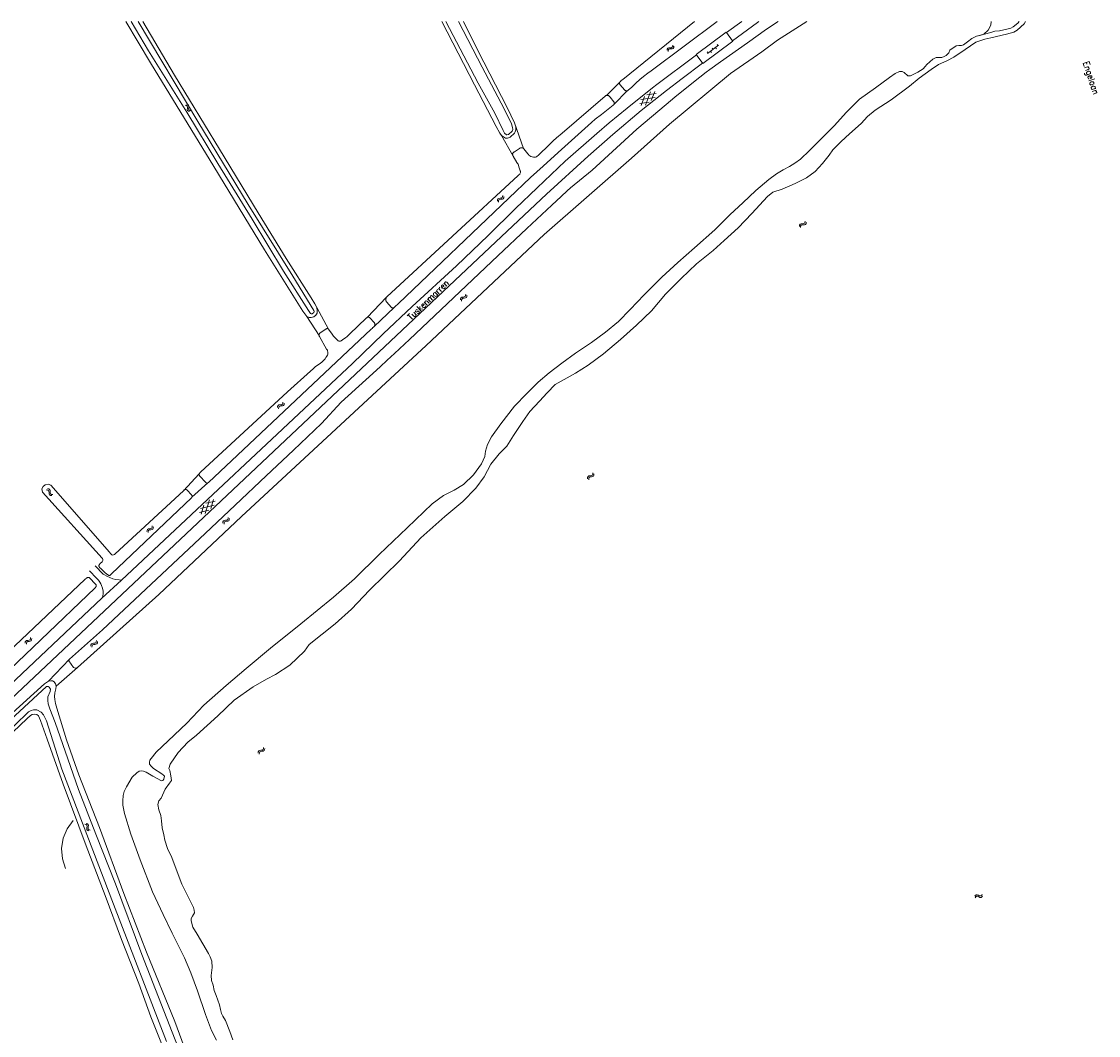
# Model space of a CAD drawing. Header units: metres. Extents: x 189705 to 199106, y 581686 to 588448.
# Tile 108 of 256: x 191045 to 191390, y 588123 to 588448. Entities that reach past the tile are written whole.
import ezdxf

# ---------------------------------------------------------------- set-up
doc = ezdxf.new("R2010")
doc.units = ezdxf.units.M
doc.layers.add('B-WA-OG-GBKN-G', color=7, linetype='Continuous', lineweight=18)
doc.styles.add('Style-STANDARD', font='STANDARD.shx')

msp = doc.modelspace()

# ---------------------------------------------------------------- linework, layer by layer
at = {"layer": 'B-WA-OG-GBKN-G'}
for p, q in [((191251.539, 588439.359), (191251.699, 588439.645)), ((191251.699, 588439.645), (191252.013, 588439.773)), ((191252.013, 588439.773), (191252.419, 588439.78)), ((191252.419, 588439.78), (191252.828, 588439.787)), ((191252.828, 588439.787), (191253.133, 588439.91)), ((191253.133, 588439.91), (191253.301, 588440.201)), ((191253.155, 588439.411), (191253.461, 588439.534)), ((191253.301, 588440.201), (191253.36, 588440.606)), ((191253.461, 588439.534), (191253.627, 588439.827)), ((191253.627, 588439.827), (191253.686, 588440.232)), ((191264.467, 588437.948), (191267.993, 588440.58)), ((191265.931, 588439.664), (191266.23, 588439.264)), ((191267.031, 588439.862), (191267.33, 588439.461)), ((191267.533, 588440.861), (191267.832, 588440.46)), ((191251.482, 588438.956), (191251.539, 588439.359)), ((191251.808, 588438.582), (191251.869, 588438.985)), ((191251.869, 588438.985), (191252.031, 588439.27)), ((191252.031, 588439.27), (191252.333, 588439.394)), ((191252.333, 588439.394), (191252.747, 588439.407)), ((191252.747, 588439.407), (191253.155, 588439.411)), ((191264.328, 588438.468), (191264.627, 588438.067)), ((191265.428, 588438.665), (191265.727, 588438.265)), ((191246.419, 588422.881), (191247.508, 588425.73)), ((191245.747, 588422.335), (191242.735, 588421.853)), ((191247.63, 588423.865), (191243.091, 588423.138)), ((191243.21, 588421.269), (191244.298, 588424.119)), ((191244.54, 588421.353), (191246.179, 588425.648)), ((191247.983, 588425.147), (191244.968, 588424.664)), ((191097.485, 588421.272), (191097.091, 588421.379)), ((191097.755, 588421.071), (191097.485, 588421.272)), ((191097.896, 588421.551), (191097.501, 588421.658)), ((191097.84, 588420.753), (191097.755, 588421.071)), ((191097.757, 588419.942), (191097.799, 588420.346)), ((191097.848, 588419.615), (191097.757, 588419.942)), ((191097.799, 588420.346), (191097.84, 588420.753)), ((191098.112, 588419.423), (191097.848, 588419.615)), ((191098.167, 588421.351), (191097.896, 588421.551)), ((191098.506, 588419.318), (191098.112, 588419.423)), ((191098.253, 588421.033), (191098.167, 588421.351)), ((191098.172, 588420.214), (191098.209, 588420.628)), ((191098.26, 588419.9), (191098.172, 588420.214)), ((191098.209, 588420.628), (191098.253, 588421.033)), ((191098.523, 588419.705), (191098.26, 588419.9)), ((191098.916, 588419.597), (191098.523, 588419.705)), ((191197.118, 588391.055), (191197.251, 588391.354)), ((191197.251, 588391.354), (191197.551, 588391.511)), ((191197.551, 588391.511), (191197.956, 588391.555)), ((191197.616, 588391.011), (191197.905, 588391.163)), ((191197.905, 588391.163), (191198.317, 588391.213)), ((191197.956, 588391.555), (191198.362, 588391.599)), ((191198.317, 588391.213), (191198.723, 588391.255)), ((191198.362, 588391.599), (191198.655, 588391.749)), ((191198.655, 588391.749), (191198.795, 588392.055)), ((191198.723, 588391.255), (191199.016, 588391.405)), ((191198.795, 588392.055), (191198.817, 588392.463)), ((191199.016, 588391.405), (191199.155, 588391.712)), ((191199.155, 588391.712), (191199.176, 588392.12)), ((191197.098, 588390.648), (191197.118, 588391.055)), ((191197.457, 588390.306), (191197.48, 588390.712)), ((191197.48, 588390.712), (191197.616, 588391.011)), ((191293.93, 588382.93), (191293.881, 588382.524)), ((191294.089, 588383.228), (191293.93, 588382.93)), ((191294.391, 588383.358), (191294.089, 588383.228)), ((191294.265, 588382.564), (191294.217, 588382.158)), ((191294.426, 588382.86), (191294.265, 588382.564)), ((191294.799, 588383.373), (191294.391, 588383.358)), ((191294.728, 588382.99), (191294.426, 588382.86)), ((191295.136, 588383.008), (191294.728, 588382.99)), ((191295.213, 588383.396), (191294.799, 588383.373)), ((191295.543, 588383.025), (191295.136, 588383.008)), ((191295.511, 588383.528), (191295.213, 588383.396)), ((191295.667, 588383.817), (191295.511, 588383.528)), ((191295.852, 588383.161), (191295.543, 588383.025)), ((191295.717, 588384.221), (191295.667, 588383.817)), ((191296.005, 588383.451), (191295.852, 588383.161)), ((191296.052, 588383.855), (191296.005, 588383.451)), ((191186.81, 588360.073), (191186.945, 588360.381)), ((191186.945, 588360.381), (191186.96, 588360.79)), ((191187.311, 588360.045), (191187.325, 588360.453)), ((191185.273, 588358.945), (191185.286, 588359.352)), ((191185.286, 588359.352), (191185.414, 588359.653)), ((191185.414, 588359.653), (191185.711, 588359.815)), ((191185.638, 588358.608), (191185.654, 588359.015)), ((191185.654, 588359.015), (191185.785, 588359.317)), ((191185.711, 588359.815), (191186.115, 588359.866)), ((191185.785, 588359.317), (191186.071, 588359.473)), ((191186.071, 588359.473), (191186.482, 588359.531)), ((191186.115, 588359.866), (191186.52, 588359.918)), ((191186.482, 588359.531), (191186.887, 588359.58)), ((191186.52, 588359.918), (191186.81, 588360.073)), ((191186.887, 588359.58), (191187.177, 588359.735)), ((191187.177, 588359.735), (191187.311, 588360.045)), ((191128.247, 588325.509), (191128.392, 588325.813)), ((191128.392, 588325.813), (191128.419, 588326.221)), ((191128.747, 588325.466), (191128.774, 588325.874)), ((191126.676, 588324.428), (191126.702, 588324.835)), ((191126.702, 588324.835), (191126.839, 588325.132)), ((191126.839, 588325.132), (191127.141, 588325.285)), ((191127.031, 588324.081), (191127.06, 588324.487)), ((191127.06, 588324.487), (191127.199, 588324.784)), ((191127.141, 588325.285), (191127.546, 588325.323)), ((191127.199, 588324.784), (191127.49, 588324.932)), ((191127.49, 588324.932), (191127.902, 588324.977)), ((191127.546, 588325.323), (191127.952, 588325.363)), ((191127.902, 588324.977), (191128.309, 588325.014)), ((191127.952, 588325.363), (191128.247, 588325.509)), ((191128.309, 588325.014), (191128.604, 588325.16)), ((191128.604, 588325.16), (191128.747, 588325.466)), ((191226.036, 588302.075), (191226.026, 588301.666)), ((191226.166, 588302.386), (191226.036, 588302.075)), ((191226.454, 588302.544), (191226.166, 588302.386)), ((191226.405, 588301.742), (191226.395, 588301.334)), ((191226.536, 588302.052), (191226.405, 588301.742)), ((191226.859, 588302.598), (191226.454, 588302.544)), ((191226.825, 588302.21), (191226.536, 588302.052)), ((191227.229, 588302.267), (191226.825, 588302.21)), ((191227.269, 588302.66), (191226.859, 588302.598)), ((191227.632, 588302.322), (191227.229, 588302.267)), ((191227.553, 588302.819), (191227.269, 588302.66)), ((191227.681, 588303.122), (191227.553, 588302.819)), ((191227.928, 588302.487), (191227.632, 588302.322)), ((191227.692, 588303.529), (191227.681, 588303.122)), ((191228.053, 588302.79), (191227.928, 588302.487)), ((191228.061, 588303.197), (191228.053, 588302.79)), ((191052.997, 588298.019), (191052.59, 588298.059)), ((191053.355, 588298.363), (191052.948, 588298.403)), ((191053.296, 588297.865), (191052.997, 588298.019)), ((191053.656, 588298.21), (191053.355, 588298.363)), ((191053.793, 588297.911), (191053.656, 588298.21)), ((191053.433, 588297.566), (191053.296, 588297.865)), ((191053.459, 588297.158), (191053.433, 588297.566)), ((191053.485, 588296.752), (191053.459, 588297.158)), ((191053.628, 588296.445), (191053.485, 588296.752)), ((191053.921, 588296.299), (191053.628, 588296.445)), ((191053.817, 588297.503), (191053.793, 588297.911)), ((191053.848, 588297.09), (191053.817, 588297.503)), ((191053.987, 588296.794), (191053.848, 588297.09)), ((191054.326, 588296.26), (191053.921, 588296.299)), ((191054.279, 588296.645), (191053.987, 588296.794)), ((191054.685, 588296.604), (191054.279, 588296.645)), ((191103.507, 588290.477), (191104.857, 588294.871)), ((191105.281, 588292.126), (191106.178, 588295.042)), ((191104.646, 588291.536), (191101.673, 588290.855)), ((191106.423, 588293.188), (191101.943, 588292.16)), ((191102.186, 588290.303), (191103.081, 588293.22)), ((191106.69, 588294.491), (191103.714, 588293.808)), ((191109.179, 588287.441), (191109.197, 588287.848)), ((191109.197, 588287.848), (191109.329, 588288.147)), ((191109.329, 588288.147), (191109.629, 588288.305)), ((191109.561, 588287.506), (191109.695, 588287.806)), ((191109.629, 588288.305), (191110.033, 588288.351)), ((191109.695, 588287.806), (191109.984, 588287.958)), ((191109.984, 588287.958), (191110.395, 588288.011)), ((191110.033, 588288.351), (191110.439, 588288.397)), ((191110.395, 588288.011), (191110.801, 588288.054)), ((191110.439, 588288.397), (191110.731, 588288.548)), ((191110.731, 588288.548), (191110.87, 588288.855)), ((191110.801, 588288.054), (191111.093, 588288.205)), ((191110.87, 588288.855), (191110.89, 588289.263)), ((191111.093, 588288.205), (191111.231, 588288.513)), ((191111.231, 588288.513), (191111.251, 588288.922)), ((191084.84, 588284.706), (191084.854, 588285.113)), ((191084.854, 588285.113), (191084.983, 588285.414)), ((191084.983, 588285.414), (191085.28, 588285.575)), ((191085.204, 588284.369), (191085.221, 588284.776)), ((191085.221, 588284.776), (191085.353, 588285.077)), ((191085.28, 588285.575), (191085.684, 588285.625)), ((191085.353, 588285.077), (191085.639, 588285.232)), ((191085.639, 588285.232), (191086.05, 588285.289)), ((191085.684, 588285.625), (191086.089, 588285.676)), ((191086.05, 588285.289), (191086.455, 588285.337)), ((191086.089, 588285.676), (191086.38, 588285.83)), ((191086.38, 588285.83), (191086.516, 588286.138)), ((191086.455, 588285.337), (191086.746, 588285.491)), ((191086.516, 588286.138), (191086.532, 588286.546)), ((191086.746, 588285.491), (191086.88, 588285.8)), ((191086.88, 588285.8), (191086.896, 588286.209)), ((191109.539, 588287.099), (191109.561, 588287.506)), ((191045.991, 588249.639), (191046.291, 588249.797)), ((191046.291, 588249.797), (191046.695, 588249.843)), ((191046.695, 588249.843), (191047.101, 588249.889)), ((191047.101, 588249.889), (191047.393, 588250.04)), ((191047.393, 588250.04), (191047.532, 588250.347)), ((191047.463, 588249.546), (191047.755, 588249.697)), ((191047.532, 588250.347), (191047.552, 588250.755)), ((191047.755, 588249.697), (191047.893, 588250.005)), ((191047.893, 588250.005), (191047.913, 588250.414)), ((191068.596, 588249.383), (191068.629, 588249.791)), ((191045.841, 588248.933), (191045.859, 588249.34)), ((191045.859, 588249.34), (191045.991, 588249.639)), ((191046.201, 588248.591), (191046.223, 588248.998)), ((191046.223, 588248.998), (191046.357, 588249.298)), ((191046.357, 588249.298), (191046.646, 588249.45)), ((191046.646, 588249.45), (191047.057, 588249.503)), ((191047.057, 588249.503), (191047.463, 588249.546)), ((191066.858, 588248.027), (191066.89, 588248.433)), ((191066.89, 588248.433), (191067.032, 588248.728)), ((191067.032, 588248.728), (191067.336, 588248.876)), ((191067.207, 588247.673), (191067.242, 588248.079)), ((191067.242, 588248.079), (191067.387, 588248.374)), ((191067.336, 588248.876), (191067.742, 588248.907)), ((191067.387, 588248.374), (191067.68, 588248.517)), ((191067.68, 588248.517), (191068.093, 588248.556)), ((191067.742, 588248.907), (191068.149, 588248.94)), ((191068.093, 588248.556), (191068.5, 588248.586)), ((191068.149, 588248.94), (191068.446, 588249.082)), ((191068.446, 588249.082), (191068.596, 588249.383)), ((191068.5, 588248.586), (191068.797, 588248.727)), ((191068.797, 588248.727), (191068.945, 588249.03)), ((191068.945, 588249.03), (191068.978, 588249.438)), ((191122.201, 588215.555), (191122.178, 588215.149)), ((191122.56, 588215.213), (191122.54, 588214.806)), ((191120.504, 588214.149), (191120.482, 588213.74)), ((191120.643, 588214.456), (191120.504, 588214.149)), ((191120.936, 588214.606), (191120.643, 588214.456)), ((191120.863, 588213.806), (191120.841, 588213.397)), ((191121.003, 588214.111), (191120.863, 588213.806)), ((191121.341, 588214.648), (191120.936, 588214.606)), ((191121.296, 588214.261), (191121.003, 588214.111)), ((191121.702, 588214.306), (191121.296, 588214.261)), ((191121.753, 588214.698), (191121.341, 588214.648)), ((191122.107, 588214.35), (191121.702, 588214.306)), ((191122.042, 588214.85), (191121.753, 588214.698)), ((191122.178, 588215.149), (191122.042, 588214.85)), ((191122.407, 588214.507), (191122.107, 588214.35)), ((191122.54, 588214.806), (191122.407, 588214.507)), ((191065.783, 588191.053), (191065.397, 588191.188)), ((191066.039, 588190.834), (191065.783, 588191.053)), ((191065.353, 588190.804), (191064.967, 588190.939)), ((191065.607, 588190.583), (191065.353, 588190.804)), ((191065.528, 588189.457), (191065.599, 588189.858)), ((191065.594, 588189.125), (191065.528, 588189.457)), ((191065.844, 588188.914), (191065.594, 588189.125)), ((191065.599, 588189.858), (191065.669, 588190.26)), ((191065.669, 588190.26), (191065.607, 588190.583)), ((191066.229, 588188.781), (191065.844, 588188.914)), ((191065.961, 588189.699), (191066.028, 588190.109)), ((191066.026, 588189.38), (191065.961, 588189.699)), ((191066.275, 588189.166), (191066.026, 588189.38)), ((191066.028, 588190.109), (191066.101, 588190.51)), ((191066.101, 588190.51), (191066.039, 588190.834)), ((191066.659, 588189.03), (191066.275, 588189.166)), ((191350.04, 588167.83), (191350.271, 588168.165)), ((191350.165, 588167.349), (191350.399, 588167.683)), ((191350.271, 588168.165), (191350.542, 588168.349)), ((191350.399, 588167.683), (191350.672, 588167.865)), ((191350.542, 588168.349), (191350.88, 588168.324)), ((191350.672, 588167.865), (191350.997, 588167.842)), ((191350.88, 588168.324), (191351.247, 588168.148)), ((191350.997, 588167.842), (191351.374, 588167.668)), ((191351.247, 588168.148), (191351.615, 588167.973)), ((191351.374, 588167.668), (191351.741, 588167.49)), ((191351.615, 588167.973), (191351.943, 588167.946)), ((191351.741, 588167.49), (191352.069, 588167.463)), ((191351.943, 588167.946), (191352.224, 588168.132)), ((191352.069, 588167.463), (191352.349, 588167.651)), ((191352.224, 588168.132), (191352.457, 588168.468)), ((191352.349, 588167.651), (191352.582, 588167.987))]:
    msp.add_line(p, q, dxfattribs=at)
at = {"layer": 'B-WA-OG-GBKN-G', "flags": 128}
for points in [[(191062.592, 588241.148), (191088.639, 588264.528), (191115.131, 588289.596), (191174.273, 588344.312), (191212.092, 588379.9), (191240.062, 588404.411), (191252.246, 588415.233), (191271.774, 588431.536), (191281.818, 588438.422), (191286.855, 588442.216), (191296.222, 588448.172)], [(191078.062, 588448.172), (191085.993, 588434.938), (191106.318, 588401.765), (191122.527, 588374.989), (191134.736, 588355.301), (191136.083, 588353.635)], [(191081.974, 588448.172), (191101.175, 588416.165), (191117.294, 588389.567), (191131.574, 588366.576), (191138.314, 588355.587), (191138.424, 588355.194), (191138.336, 588354.926), (191137.732, 588354.45), (191137.456, 588354.459), (191137.218, 588354.649), (191136.599, 588355.565), (191128.622, 588368.121), (191118.584, 588384.799), (191107.596, 588402.693), (191097.63, 588419.102), (191085.382, 588438.764), (191079.794, 588448.172)], [(191139.236, 588356.533), (191138.64, 588357.747), (191137.461, 588359.675), (191129.491, 588372.223), (191120.509, 588386.902), (191108.055, 588407.276), (191093.68, 588431.024), (191083.538, 588448.172)], [(191179.328, 588448.172), (191189.761, 588427.929), (191196.698, 588414.48), (191197.94, 588412.387), (191198.484, 588411.668)], [(191184.607, 588448.172), (191192.187, 588433.505), (191199.335, 588420.163), (191201.666, 588415.35), (191201.996, 588414.26), (191202.022, 588413.619), (191201.912, 588413.213), (191201.805, 588413.018), (191200.659, 588411.973), (191200.177, 588411.812), (191200.023, 588411.822), (191199.436, 588412.419), (191198.955, 588413.199), (191196.336, 588418.782), (191190.995, 588428.4), (191180.604, 588448.172)], [(191202.601, 588415.714), (191200.23, 588420.609), (191190.923, 588438.7), (191186.231, 588448.172)], [(191207.48, 588323.181), (191210.651, 588326.54), (191213.033, 588329.129), (191215.587, 588331.828), (191218.54, 588333.42), (191222.121, 588335.439), (191226.196, 588338.069), (191231.074, 588341.639), (191236.509, 588346.287), (191241.735, 588350.862), (191246.446, 588355.488), (191250.94, 588360.828), (191255.97, 588365.779), (191260.896, 588370.481), (191266.265, 588374.801), (191269.746, 588378.006), (191274.272, 588382.013), (191278.659, 588386.68), (191283.607, 588392.071), (191285.393, 588393.464), (191288.319, 588394.431), (191292.525, 588396.275), (191296.203, 588398.072), (191298.913, 588400.107), (191301.307, 588402.635), (191303.407, 588405.324), (191304.569, 588407.048), (191307.245, 588409.747), (191309.933, 588412.138), (191313.619, 588415.445), (191315.68, 588417.766), (191318.157, 588419.802), (191323.241, 588423.09), (191329.154, 588427.465), (191332.247, 588430.063), (191336.114, 588432.792), (191338.429, 588434.449), (191341.147, 588435.627), (191343.349, 588436.798), (191346.991, 588439.178), (191350.412, 588441.583), (191353.263, 588442.505), (191355.168, 588442.916), (191360.266, 588444.087), (191362.551, 588444.766), (191363.683, 588445.376), (191365.898, 588447.402), (191366.341, 588448.172)], [(191236.322, 588428.751), (191236.392, 588428.851), (191236.519, 588429.002), (191236.774, 588429.23), (191237.259, 588429.634), (191260.321, 588448.172)], [(191267.551, 588448.172), (191246.419, 588432.413), (191245.272, 588431.605), (191243.92, 588430.544), (191242.798, 588429.61), (191241.497, 588428.447), (191240.17, 588427.183), (191239.022, 588426.146), (191238.793, 588425.995), (191238.664, 588425.955)], [(191270.54, 588444.615), (191275.468, 588448.172)], [(191280.459, 588447.909), (191272.469, 588442)], [(191280.459, 588447.909), (191280.832, 588448.172)], [(191287.077, 588448.172), (191283.321, 588445.763)], [(191355.284, 588448.172), (191355.196, 588447.025), (191354.346, 588445.37), (191352.921, 588444.172), (191351.144, 588443.62)], [(191361.602, 588446.077), (191362.322, 588446.451), (191363.896, 588447.672), (191364.293, 588448.172)], [(191260.3, 588375.626), (191266.745, 588381.456), (191271.664, 588386.374), (191275.755, 588390.112), (191279.895, 588394.023), (191284.132, 588397.585), (191286.56, 588399.413), (191288.7, 588400.685), (191290.754, 588401.671), (191292.426, 588402.731), (191294.28, 588404.074), (191297.153, 588406.806), (191301.439, 588411.138), (191304.985, 588414.745), (191309.01, 588419.159), (191313.144, 588423.245), (191318.232, 588426.977), (191322.795, 588430.237), (191324.602, 588431.471), (191325.901, 588432.114), (191326.842, 588432.208), (191327.427, 588431.885), (191328.623, 588430.8), (191329.522, 588430.754), (191331.772, 588431.925), (191333.557, 588433.063), (191334.125, 588433.758), (191334.706, 588434.418), (191336.679, 588436.12), (191337.65, 588436.632), (191338.487, 588436.664), (191339.495, 588436.646), (191340.263, 588436.943), (191340.927, 588437.317), (191341.735, 588438.164), (191342.115, 588438.943), (191344.059, 588440.339), (191344.96, 588440.517), (191345.848, 588440.535), (191346.427, 588440.714), (191347.721, 588441.63), (191349.092, 588442.755), (191350.615, 588443.474), (191352.06, 588443.832), (191353.575, 588444.245), (191355.495, 588444.795), (191356.5, 588445.057), (191357.979, 588445.205), (191360.387, 588445.705), (191361.602, 588446.077)], [(191262.929, 588434.719), (191260.763, 588437.657), (191270.422, 588444.777)], [(191264.05, 588431.928), (191265.198, 588432.787), (191268.562, 588435.236), (191277.203, 588441.37), (191283.321, 588445.763)], [(191270.544, 588444.612), (191270.422, 588444.777)], [(191270.54, 588444.615), (191272.469, 588442)], [(191262.929, 588434.719), (191272.588, 588441.839)], [(191272.588, 588441.839), (191272.471, 588441.998)], [(191247.746, 588427.653), (191260.881, 588437.496)], [(191256.292, 588429.905), (191262.81, 588434.88)], [(191000, 588192.191), (191198.414, 588379.256), (191212.856, 588392.833), (191226.249, 588405.017), (191234.081, 588411.968), (191243.135, 588419.625), (191251.244, 588426.117), (191256.292, 588429.905)], [(191264.05, 588431.928), (191259.971, 588428.771), (191253.978, 588423.946), (191251.173, 588421.596), (191241.787, 588413.687)], [(191247.288, 588427.297), (191244.659, 588425.181), (191238.717, 588420.381), (191232.979, 588415.707), (191228.924, 588412.296), (191218.848, 588403.374), (191209.816, 588394.904), (191202.951, 588388.203), (191194.121, 588379.605), (191183.991, 588369.921), (191169.805, 588356.851), (191160.518, 588348.078), (191150.668, 588338.621), (191076.674, 588269.195)], [(191236.322, 588428.751), (191232.027, 588424.501)], [(191238.664, 588425.955), (191234.55, 588421.718)], [(191238.664, 588425.955), (191238.54, 588425.937), (191238.434, 588425.951), (191238.31, 588425.972), (191238.183, 588426.023), (191238.071, 588426.093), (191237.93, 588426.227), (191236.388, 588427.987), (191236.329, 588428.073), (191236.287, 588428.165), (191236.263, 588428.245), (191236.241, 588428.348), (191236.234, 588428.469), (191236.248, 588428.568), (191236.274, 588428.659), (191236.322, 588428.751)], [(191247.288, 588427.297), (191247.746, 588427.653)], [(191209.097, 588404.662), (191209.325, 588404.712), (191209.624, 588404.837), (191209.86, 588404.989), (191210.141, 588405.216), (191213.79, 588408.807), (191214.99, 588409.97), (191216.086, 588410.88), (191217.821, 588412.396), (191231.645, 588424.299), (191231.754, 588424.383), (191231.875, 588424.451), (191232.027, 588424.501)], [(191232.027, 588424.501), (191232.138, 588424.519), (191232.279, 588424.519), (191232.421, 588424.504), (191232.532, 588424.474), (191232.688, 588424.422), (191232.789, 588424.37), (191232.931, 588424.287), (191233.037, 588424.191), (191233.103, 588424.13), (191233.169, 588424.064), (191233.27, 588423.936), (191234.457, 588422.432), (191234.508, 588422.356), (191234.55, 588422.247), (191234.574, 588422.123), (191234.583, 588422), (191234.582, 588421.848), (191234.55, 588421.718)], [(191234.55, 588421.718), (191234.454, 588421.569), (191234.377, 588421.493), (191234.25, 588421.392), (191230.425, 588418.386), (191228.487, 588416.87), (191227.263, 588415.86), (191216.548, 588406.153), (191211.752, 588401.805), (191207.721, 588398.165), (191200.831, 588391.54)], [(191198.484, 588411.668), (191199.684, 588410.841), (191200.309, 588410.802), (191201.176, 588411.092), (191202.603, 588412.392), (191202.846, 588412.837), (191203.028, 588413.505), (191202.99, 588414.428), (191202.601, 588415.714)], [(191202.601, 588415.714), (191205.476, 588407.523)], [(191227.5, 588400.592), (191241.787, 588413.687)], [(191198.484, 588411.668), (191202.187, 588404.998)], [(191202.187, 588404.998), (191203.397, 588402.96), (191203.562, 588402.728), (191203.72, 588402.452), (191203.876, 588402.12), (191204.027, 588401.611), (191204.453, 588400.313), (191204.482, 588400.198), (191204.503, 588400.084), (191204.502, 588399.957), (191204.479, 588399.772), (191204.415, 588399.569), (191204.347, 588399.413), (191204.27, 588399.298), (191204.015, 588399.045), (191203.735, 588398.792), (191161.714, 588359.936), (191161.609, 588359.795)], [(191205.476, 588407.523), (191205.344, 588407.633), (191205.172, 588407.702), (191205.011, 588407.723), (191204.824, 588407.719), (191204.719, 588407.708), (191204.607, 588407.685), (191204.487, 588407.644), (191204.358, 588407.579), (191204.231, 588407.503), (191202.6, 588406.444), (191202.523, 588406.393), (191202.404, 588406.295), (191202.3, 588406.223), (191202.157, 588406.107), (191202.066, 588406.009), (191202.001, 588405.873), (191201.982, 588405.717), (191201.986, 588405.557), (191202.011, 588405.43), (191202.073, 588405.243), (191202.187, 588404.998)], [(191209.097, 588404.662), (191208.716, 588404.689), (191208.233, 588404.793), (191207.802, 588404.922), (191207.472, 588405.101), (191207.221, 588405.313), (191207.042, 588405.535), (191206.84, 588405.79), (191205.577, 588407.396), (191205.476, 588407.523)], [(191227.5, 588400.592), (191220.589, 588394.856), (191219.467, 588393.896), (191217.553, 588392.152), (191214.568, 588389.294), (191206.556, 588381.811), (191197.268, 588373.037)], [(191164.036, 588356.547), (191164.24, 588356.724), (191165.465, 588357.861), (191200.831, 588391.54)], [(191086.74, 588206.376), (191089.514, 588204.844), (191089.958, 588204.903), (191090.21, 588205.331), (191090.426, 588206.334), (191090.165, 588206.676), (191089.6, 588207.089), (191086.959, 588208.793), (191086.14, 588209.554), (191085.653, 588210.216), (191085.623, 588210.868), (191085.78, 588211.442), (191086.172, 588212), (191087.76, 588214.046), (191091.599, 588217.641), (191097.615, 588223.341), (191103.105, 588229.113), (191110.248, 588235.393), (191116.574, 588240.792), (191124.405, 588247.351), (191134.165, 588255.17), (191144.644, 588263.653), (191151.385, 588269.522), (191159.273, 588277.331), (191168.192, 588285.957), (191176.173, 588293.571), (191179.882, 588296.247), (191183.294, 588297.944), (191186.28, 588299.832), (191189.427, 588302.94), (191192.024, 588306.392), (191193.096, 588308.757), (191193.286, 588310.443), (191193.946, 588312.664), (191195.255, 588315.049), (191198.225, 588319.238), (191202.584, 588324.898), (191206.537, 588329.019), (191210.195, 588332.64), (191213.724, 588335.543), (191217.764, 588338.69), (191222.102, 588341.907), (191227.262, 588345.335), (191231.776, 588348.652), (191235.928, 588352.062), (191239.678, 588355.912), (191244.097, 588360.607), (191249.773, 588366.218), (191254.964, 588370.995), (191260.3, 588375.626)], [(191147.081, 588326.165), (191154.913, 588333.319), (191159.531, 588337.566), (191161.852, 588339.638), (191164.149, 588341.838), (191168.946, 588346.313), (191197.268, 588373.037)], [(191161.609, 588359.795), (191155.383, 588353.308)], [(191161.609, 588359.795), (191161.522, 588359.649), (191161.427, 588359.452), (191161.355, 588359.201), (191161.328, 588359.023), (191161.332, 588358.868), (191161.383, 588358.693), (191161.479, 588358.514), (191161.63, 588358.336), (191163.198, 588356.525), (191163.274, 588356.474), (191163.4, 588356.397), (191163.527, 588356.371), (191163.705, 588356.371), (191163.909, 588356.446), (191164.036, 588356.547)], [(191136.083, 588353.635), (191136.783, 588353.297), (191137.443, 588353.33), (191138.292, 588353.529), (191138.926, 588354.033), (191139.328, 588354.698), (191139.375, 588355.452), (191139.236, 588356.533)], [(191136.083, 588353.635), (191139.985, 588347.534)], [(191139.236, 588356.533), (191143.043, 588349.604)], [(191155.192, 588353.166), (191155.281, 588353.233), (191155.383, 588353.308)], [(191155.383, 588353.308), (191155.485, 588353.384), (191155.605, 588353.422), (191155.739, 588353.434), (191155.917, 588353.408), (191156.094, 588353.331), (191156.271, 588353.178), (191157.662, 588351.673), (191157.717, 588351.594), (191157.763, 588351.52), (191157.814, 588351.418), (191157.838, 588351.265), (191157.849, 588351.124), (191157.832, 588350.957), (191157.785, 588350.808), (191157.708, 588350.631), (191157.605, 588350.461)], [(191164.036, 588356.547), (191157.605, 588350.461)], [(191157.605, 588350.461), (191157.422, 588350.269), (191157.249, 588350.099), (191156.968, 588349.821), (191156.713, 588349.543), (191104.533, 588300.418), (191104.378, 588300.304)], [(191143.043, 588349.604), (191142.891, 588349.732), (191142.754, 588349.794), (191142.634, 588349.819), (191142.538, 588349.825), (191142.445, 588349.797), (191142.349, 588349.736), (191142.255, 588349.658), (191140.242, 588348.27), (191140.128, 588348.15), (191140.038, 588348.017), (191139.971, 588347.862), (191139.96, 588347.662), (191139.985, 588347.534)], [(191146.558, 588345.727), (191146.719, 588345.73), (191146.888, 588345.776), (191147.092, 588345.877), (191147.882, 588346.458), (191148.443, 588346.836), (191148.953, 588347.241), (191149.82, 588348.075), (191155.077, 588353.056), (191155.192, 588353.166)], [(191139.985, 588347.534), (191140.06, 588347.36), (191140.136, 588347.204), (191142.379, 588343.205), (191142.632, 588342.874), (191142.732, 588342.62), (191142.807, 588342.264), (191142.831, 588341.908), (191142.804, 588341.603), (191142.676, 588341.299), (191142.471, 588340.944), (191142.187, 588340.482), (191141.902, 588340.09), (191141.598, 588339.733), (191141.331, 588339.466), (191140.831, 588339.038), (191139.969, 588338.364), (191138.873, 588337.632), (191138.057, 588336.925), (191137.19, 588336.141), (191129.893, 588329.518)], [(191146.558, 588345.727), (191146.405, 588345.728), (191146.264, 588345.772), (191146.112, 588345.861), (191145.974, 588345.984), (191144.659, 588347.387), (191144.179, 588347.973), (191143.043, 588349.604)], [(191101.598, 588303.226), (191101.672, 588303.372), (191101.782, 588303.552), (191101.956, 588303.783), (191129.893, 588329.518)], [(191140.8, 588319.334), (191147.081, 588326.165)], [(191099.915, 588163.346), (191099.714, 588164.213), (191098.886, 588165.963), (191096.014, 588171.729), (191093.538, 588178.2), (191092.797, 588180.23), (191091.417, 588183.143), (191090.522, 588185.784), (191090.194, 588187.555), (191089.735, 588189.814), (191089.52, 588191.987), (191089.24, 588193.733), (191088.693, 588195.567), (191088.303, 588197.265), (191088.641, 588198.47), (191089.391, 588199.273), (191090.653, 588202.141), (191092.082, 588204.045), (191092.698, 588204.931), (191092.529, 588206.454), (191092.159, 588208.122), (191091.81, 588208.822), (191092.311, 588210.215), (191094.888, 588213.964), (191097.925, 588217.185), (191100.661, 588219.445), (191107.587, 588225.662), (191112.735, 588230.733), (191118.914, 588234.992), (191123.115, 588237.375), (191126.066, 588238.89), (191130.576, 588241.893), (191135.281, 588246.394), (191136.801, 588248.565), (191140.985, 588251.875), (191145.169, 588255.173), (191150.399, 588259.829), (191156.153, 588265.921), (191165.761, 588275.378), (191172.559, 588282.743), (191180.301, 588289.6), (191186.043, 588294.331), (191190.261, 588298.58), (191192.894, 588302.273), (191195.037, 588306.311), (191197.717, 588309.684), (191200.184, 588312.114), (191202.324, 588315.489), (191205.317, 588319.978), (191207.48, 588323.181)], [(191131.742, 588310.788), (191140.8, 588319.334)], [(191131.742, 588310.788), (191123.015, 588302.597), (191113.064, 588293.166), (191103.521, 588284.089)], [(191101.598, 588303.226), (191096.518, 588297.812)], [(191104.378, 588300.304), (191104.175, 588300.251), (191103.974, 588300.268), (191103.821, 588300.32), (191103.695, 588300.393), (191103.568, 588300.524), (191101.773, 588302.513), (191101.697, 588302.59), (191101.621, 588302.667), (191101.547, 588302.758), (191101.507, 588302.888), (191101.521, 588303.023), (191101.598, 588303.226)], [(191072.851, 588278.129), (191054.076, 588299.611), (191053.179, 588299.944), (191052.179, 588299.714), (191051.539, 588299.125), (191051.205, 588298.382), (191051.333, 588297.383), (191070.504, 588276.158)], [(191097.459, 588298.163), (191097.358, 588298.189), (191097.231, 588298.215), (191097.104, 588298.216), (191096.926, 588298.166), (191096.784, 588298.082), (191096.671, 588297.964), (191096.518, 588297.812)], [(191099.25, 588295.699), (191099.304, 588295.818), (191099.322, 588295.985), (191099.31, 588296.116), (191099.28, 588296.225), (191099.235, 588296.331), (191099.154, 588296.479), (191097.713, 588298.035), (191097.638, 588298.086), (191097.557, 588298.131), (191097.459, 588298.163)], [(191099.25, 588295.699), (191104.378, 588300.304)], [(191096.518, 588297.812), (191074.678, 588277.587), (191074.425, 588277.395), (191074.168, 588277.259), (191073.939, 588277.209), (191073.744, 588277.238), (191073.559, 588277.313), (191073.457, 588277.389), (191073.356, 588277.517), (191073.205, 588277.721), (191072.851, 588278.129)], [(191072.919, 588270.66), (191073.089, 588270.79), (191073.251, 588270.963), (191073.481, 588271.191), (191099.15, 588295.539), (191099.25, 588295.699)], [(191103.521, 588284.089), (191070.558, 588253.24), (191060.021, 588243.861)], [(191072.919, 588270.66), (191072.741, 588270.635), (191072.589, 588270.687), (191072.488, 588270.738), (191072.354, 588270.833), (191072.234, 588270.917), (191072.031, 588271.049), (191071.854, 588271.173), (191071.729, 588271.266), (191071.586, 588271.377), (191071.424, 588271.53), (191069.906, 588272.96), (191069.716, 588273.149), (191069.621, 588273.254), (191069.545, 588273.385), (191069.49, 588273.53), (191069.47, 588273.671), (191069.47, 588273.801), (191069.51, 588273.977), (191069.575, 588274.097), (191069.657, 588274.206), (191069.759, 588274.332), (191069.887, 588274.484), (191070.067, 588274.669), (191070.27, 588274.838), (191070.411, 588274.951), (191070.499, 588275.04), (191070.627, 588275.243), (191070.679, 588275.42), (191070.713, 588275.663), (191070.681, 588275.903), (191070.606, 588276.056), (191070.504, 588276.158)], [(191070.423, 588263.33), (191070.68, 588264.065), (191070.835, 588264.852), (191070.814, 588265.665), (191070.589, 588266.555), (191070.288, 588267.446), (191070.062, 588267.955), (191069.784, 588268.464), (191069.279, 588269.127), (191068.647, 588269.765), (191066.425, 588272.133)], [(191076.674, 588269.195), (191075.886, 588269.25), (191074.87, 588269.381), (191073.906, 588269.614), (191072.967, 588269.999), (191071.978, 588270.436), (191071.243, 588270.82), (191070.838, 588271.076), (191068.278, 588273.7)], [(191068.379, 588266.768), (191068.505, 588266.965), (191068.559, 588267.149), (191068.585, 588267.308), (191068.585, 588267.476), (191068.561, 588267.631), (191068.485, 588267.784), (191068.396, 588267.895), (191068.283, 588268.013), (191066.538, 588269.825), (191066.429, 588269.904), (191066.31, 588269.953), (191066.183, 588269.979), (191065.991, 588269.997), (191065.787, 588269.971), (191065.649, 588269.93), (191065.505, 588269.848), (191065.318, 588269.678), (191065.037, 588269.425), (191030.08, 588236.405)], [(191076.674, 588269.195), (191070.423, 588263.33)], [(191068.379, 588266.768), (191068.252, 588266.642), (191033.319, 588233.393)], [(191070.423, 588263.33), (191036.793, 588231.776)], [(191060.021, 588243.861), (191053.259, 588236.749)], [(191060.021, 588243.861), (191059.761, 588243.287), (191061.341, 588241.184), (191061.984, 588240.958), (191062.592, 588241.148)], [(191062.592, 588241.148), (191055.699, 588235.137)], [(191017.328, 588203.522), (191026.806, 588212.417), (191040.597, 588225.514), (191052.046, 588235.885), (191053.259, 588236.749)], [(191053.259, 588236.749), (191054.029, 588236.93), (191054.611, 588236.85), (191055.087, 588236.617), (191055.512, 588235.949), (191055.699, 588235.137)], [(191041.278, 588224.524), (191052.627, 588235.097), (191053.176, 588235.081), (191053.528, 588234.846), (191053.962, 588234.245), (191053.835, 588233.502), (191053.114, 588231.764), (191053.081, 588230.544), (191053.231, 588229.494), (191053.731, 588227.869), (191055.455, 588223.526), (191059.538, 588211.897), (191062.916, 588202.029), (191068.443, 588187.718), (191074.738, 588171.816), (191083.19, 588149.141), (191095.59, 588117.505)], [(191055.699, 588235.137), (191055.652, 588234.347), (191055.372, 588233.067), (191055.225, 588231.911), (191055.273, 588230.913), (191055.533, 588229.65), (191055.924, 588228.115), (191059.112, 588218.016), (191063.046, 588206.712), (191069.661, 588189.837), (191077.437, 588168.761), (191084.724, 588149.969), (191093.75, 588127.659), (191099.752, 588111.484), (191105.51, 588094.852), (191108.507, 588087.006), (191113.769, 588073.442), (191121.396, 588053.314), (191127.959, 588036.34), (191133.73, 588020.47), (191139.848, 588004.813), (191141.625, 588000)], [(191048.779, 588226.201), (191048.113, 588226.109), (191047.473, 588225.795), (191046.412, 588224.785), (191028.217, 588207.514), (191019.448, 588198.877)], [(191091.123, 588121.341), (191074.109, 588165.364), (191057.616, 588208.614), (191052.641, 588224.11), (191051.679, 588225.971), (191050.93, 588226.892), (191049.519, 588227.611), (191048.47, 588227.607), (191047.773, 588227.417), (191046.847, 588226.913), (191038.112, 588218.354)], [(191135.472, 588000), (191134.809, 588001.757), (191129.142, 588016.774), (191121.818, 588036.1), (191115.444, 588052.118), (191110.246, 588066.632), (191106.105, 588077.284), (191100.997, 588091.094), (191095.828, 588104.262), (191093.535, 588109.84), (191090.593, 588117.981), (191086.104, 588129.206), (191082.221, 588139.886), (191076.731, 588154.014), (191071.422, 588168.122), (191065.409, 588184.015), (191058.033, 588203.806), (191052.862, 588218.174), (191050.69, 588224.184), (191050.112, 588225.637), (191049.596, 588226.084), (191048.779, 588226.201)], [(191107.106, 588121.712), (191105.51, 588124.848), (191103.615, 588129.907), (191101.067, 588137.562), (191098.92, 588143.316), (191096.814, 588148.157), (191092.902, 588156.058), (191090.046, 588162.041), (191086.65, 588169.315), (191082.693, 588179.524), (191079.685, 588187.73), (191077.636, 588194.412), (191077.143, 588196.99), (191077.084, 588198.425), (191077.261, 588200.113), (191077.507, 588201.407), (191078.252, 588202.912), (191080.078, 588206.038), (191081.598, 588207.391), (191082.337, 588207.899), (191082.975, 588208.046), (191083.744, 588207.957), (191084.636, 588207.646), (191086.74, 588206.376)], [(191061.205, 588192.154), (191059.27, 588189.47), (191058.007, 588186.412), (191057.486, 588183.144), (191057.734, 588179.845), (191058.739, 588176.692)], [(191112.404, 588121.881), (191111.375, 588124.486), (191110.048, 588128.021), (191109.187, 588129.446), (191108.669, 588130.316), (191108.397, 588131.526), (191108.043, 588133.065), (191107.017, 588136.073), (191106.37, 588137.67), (191106.078, 588139.404), (191105.516, 588140.835), (191105.442, 588142.445), (191105.742, 588145.016), (191105.575, 588147.091), (191105.122, 588148.485), (191104.58, 588149.477), (191100.907, 588155.675), (191099.54, 588157.989), (191098.951, 588159.979), (191098.969, 588160.771), (191099.389, 588161.439), (191100.043, 588162.495), (191099.915, 588163.346)]]:
    msp.add_lwpolyline(points, dxfattribs=at)

# ---------------------------------------------------------------- texts
at = {"layer": 'B-WA-OG-GBKN-G', "style": 'Style-STANDARD'}
for s, rotation, p in [('Engelaan', 287.94556, (191384.718, 588435.031)), ('Tuskenmarren', 43.86558, (191169.5, 588352.351))]:
    msp.add_text(s, height=2, rotation=rotation, dxfattribs=at).set_placement(p)

doc.saveas('drawing.dxf')
